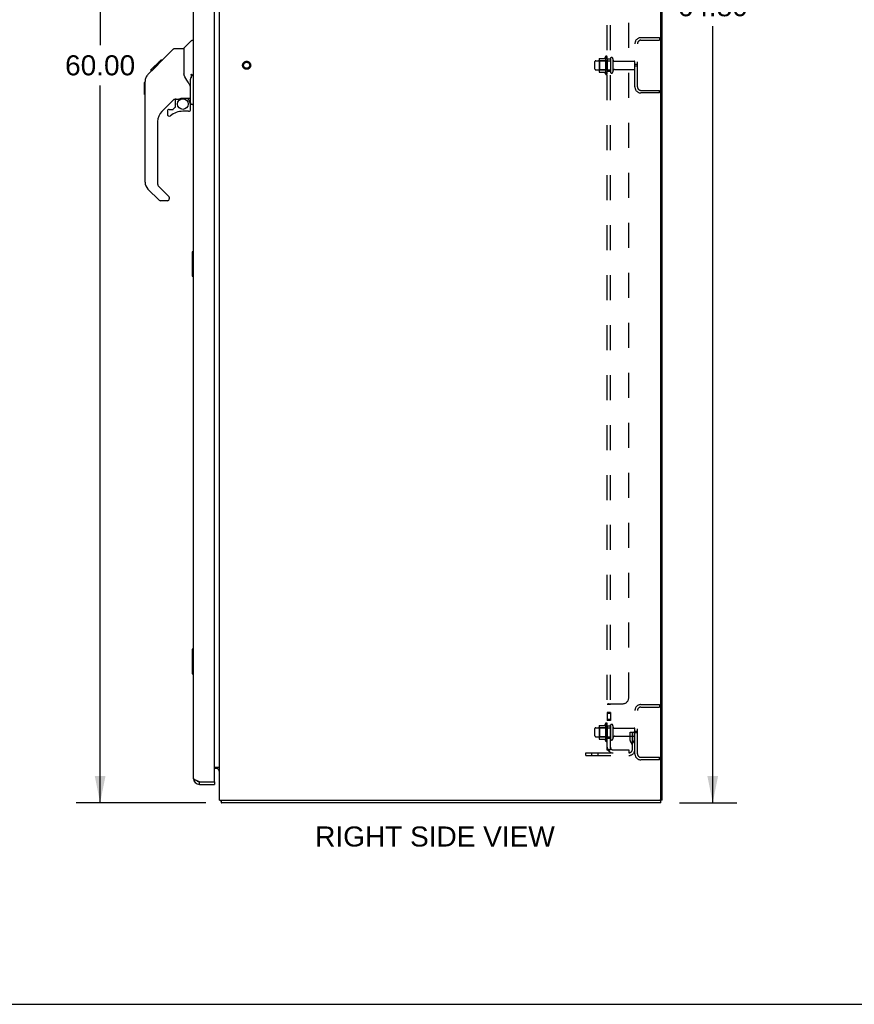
# Model space of a CAD drawing. Header units: inches. Extents: x 0 to 185, y 0 to 120.
# Tile 98 of 102: x 92 to 126, y 0 to 40. Entities that reach past the tile are written whole.
import ezdxf

# ---------------------------------------------------------------- set-up
doc = ezdxf.new("R2010")
doc.units = ezdxf.units.IN
doc.header["$LTSCALE"] = 10.163043
doc.header["$MEASUREMENT"] = 0
doc.linetypes.add('HIDDEN', pattern=[0.2, 0.1, -0.1])
doc.layers.get('0').update_dxf_attribs({"linetype": 'CONTINUOUS'})
for name, color, linetype in [('02___PRT_ALL_AXES', 7, 'CONTINUOUS'), ('DEFAULT_2', 8, 'HIDDEN'), ('DIMENSIONS', 7, 'CONTINUOUS')]:
    doc.layers.add(name, color=color, linetype=linetype)
doc.styles.get("Standard").update_dxf_attribs({"font": 'arial.ttf'})
doc.dimstyles.new('DIMSTYLE_1', dxfattribs={"dimtxt": 0.815217, "dimasz": 1.086957, "dimexe": 0.09, "dimexo": 0.07, "dimgap": 0.0375, "dimtad": 0, "dimtih": 1, "dimtoh": 1, "dimzin": 4, "dimdsep": 46, "dimtxsty": 'Standard', "dimblk": '_FILLED', "dimblk1": '_FILLED', "dimblk2": '_FILLED', "dimcen": 0.09, "dimazin": 1, "dimtfac": 1, "dimtofl": 0, "dimtmove": 0, "dimatfit": 3, "dimldrblk": '_FILLED', "dimfxl": 0, "dimtolj": 1, "dimtzin": 4, "dimarcsym": 0})

# ---------------------------------------------------------------- blocks, each defined once
blk = doc.blocks.new('_FILLED')
at = {"color": 0, "linetype": 'ByBlock'}
blk.add_solid([(0, 0), (-1, 0.2), (-1, -0.2)], dxfattribs=at)
blk = doc.blocks.new('*D5')
at = {"layer": 'DIMENSIONS', "color": 2, "linetype": 'Continuous'}
for p, q in [((118.575, 72.997), (120.959, 72.997)), ((119.981, 72.997), (119.981, 41.41)), ((119.981, 8.193), (119.981, 39.78)), ((118.629, 8.193), (120.959, 8.193))]:
    blk.add_line(p, q, dxfattribs=at)
at = {"layer": 'DIMENSIONS', "color": 2, "linetype": 'Continuous', "xscale": 1.0869565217, "yscale": 1.0869565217, "zscale": 1.0869565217}
for p, rotation in [((119.981, 72.997), 90), ((119.981, 8.193), 270)]:
    blk.add_blockref('_FILLED', p, dxfattribs=dict(at, rotation=rotation))
at = {"layer": 'DIMENSIONS', "color": 2, "linetype": 'Continuous', "insert": (119.981, 41.003), "char_height": 0.8152, "width": 2.84872, "attachment_point": 2, "line_spacing_factor": 0.9}
blk.add_mtext('64.80', dxfattribs=at)
blk = doc.blocks.new('*D6')
at = {"layer": 'DIMENSIONS', "color": 2, "linetype": 'Continuous'}
for p, q in [((99.216, 68.193), (94.088, 68.193)), ((95.066, 68.193), (95.066, 39.008)), ((95.066, 8.193), (95.066, 37.378)), ((99.366, 8.193), (94.088, 8.193))]:
    blk.add_line(p, q, dxfattribs=at)
at = {"layer": 'DIMENSIONS', "color": 2, "linetype": 'Continuous', "xscale": 1.0869565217, "yscale": 1.0869565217, "zscale": 1.0869565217}
for p, rotation in [((95.066, 68.193), 90), ((95.066, 8.193), 270)]:
    blk.add_blockref('_FILLED', p, dxfattribs=dict(at, rotation=rotation))
at = {"layer": 'DIMENSIONS', "color": 2, "linetype": 'Continuous', "insert": (95.066, 38.6), "char_height": 0.8152, "width": 2.84872, "attachment_point": 2, "line_spacing_factor": 0.9}
blk.add_mtext('60.00', dxfattribs=at)

msp = doc.modelspace()

# ---------------------------------------------------------------- linework, layer by layer
at = {"color": 3, "linetype": 'Continuous'}
for p, q in [((117.92, 8.297), (117.92, 72.89)), ((117.868, 8.359), (117.868, 72.863)), ((99.92, 8.297), (99.92, 68.123)), ((99.716, 9.067), (99.716, 67.319)), ((98.862, 9.189), (98.862, 67.196)), ((99.716, 9.641), (99.92, 9.641)), ((99.022, 9.079), (99.014, 9.082)), ((99.033, 9.075), (99.022, 9.079)), ((99.045, 9.071), (99.033, 9.075)), ((99.056, 9.066), (99.045, 9.071)), ((99.068, 9.062), (99.056, 9.066)), ((99.085, 9.056), (99.068, 9.062)), ((99.108, 9.047), (99.085, 9.056)), ((99.108, 9.047), (99.696, 9.047)), ((99.108, 8.943), (99.716, 8.943)), ((99.92, 8.297), (117.867, 8.297))]:
    msp.add_line(p, q, dxfattribs=at)
at = {"color": 7, "linetype": 'Continuous'}
for p, q in [((97.427, 38.235), (98.051, 38.859)), ((98.107, 38.882), (98.468, 38.882)), ((98.468, 38.882), (98.468, 37.778)), ((98.474, 38.888), (98.772, 39.185)), ((98.862, 39.197), (98.799, 39.197)), ((97.008, 37.815), (97.287, 38.094)), ((97.114, 37.989), (97.528, 38.402)), ((97.267, 38.074), (97.2, 38.074)), ((97.286, 38.094), (97.42, 38.227)), ((97.353, 38.16), (97.286, 38.16)), ((97.435, 38.243), (97.368, 38.243)), ((97.427, 38.235), (97.391, 38.199)), ((97.512, 38.319), (97.445, 38.319)), ((97.528, 38.402), (97.529, 38.403)), ((97.595, 38.402), (97.528, 38.402)), ((97.529, 38.403), (97.595, 38.403)), ((97.53, 38.404), (97.597, 38.404)), ((96.91, 37.65), (96.9, 37.609)), ((96.924, 37.689), (96.91, 37.65)), ((97.008, 37.815), (96.988, 37.793)), ((97.114, 37.989), (97.181, 37.989)), ((97.118, 37.992), (97.184, 37.992)), ((97.185, 37.993), (97.119, 37.993)), ((98.487, 37.786), (98.468, 37.84)), ((98.516, 37.721), (98.487, 37.786)), ((98.772, 37.822), (98.772, 37.683)), ((96.874, 37.487), (96.893, 37.506)), ((96.874, 37.01), (96.874, 37.487)), ((96.895, 37.568), (96.893, 37.538)), ((96.893, 33.435), (96.893, 37.538)), ((96.9, 37.609), (96.895, 37.568)), ((98.744, 36.664), (98.744, 37.559)), ((96.874, 37.01), (96.893, 36.991)), ((98.429, 36.856), (98.724, 36.856)), ((98.606, 36.856), (98.686, 36.777)), ((98.08, 36.82), (97.578, 36.319)), ((98.039, 36.403), (98.11, 36.475)), ((98.114, 36.81), (98.114, 36.483)), ((98.156, 36.815), (98.244, 36.815)), ((98.678, 36.769), (98.672, 36.763)), ((98.724, 36.637), (98.744, 36.637)), ((98.744, 36.4), (98.744, 36.637)), ((98.862, 36.593), (98.815, 36.593)), ((97.799, 36.321), (97.799, 36.202)), ((97.878, 36.4), (98.03, 36.4)), ((98.665, 36.321), (98.429, 36.321)), ((97.405, 35.901), (97.405, 33.349)), ((97.428, 33.294), (97.864, 32.858)), ((97.461, 32.704), (97.009, 33.156)), ((97.799, 32.681), (97.517, 32.681)), ((97.878, 32.825), (97.878, 32.76)), ((98.802, 30.595), (98.802, 29.625)), ((98.862, 30.61), (98.817, 30.61)), ((98.849, 30.51), (98.849, 29.71)), ((98.817, 29.61), (98.862, 29.61)), ((98.802, 14.428), (98.802, 13.458)), ((98.862, 14.443), (98.817, 14.443)), ((98.849, 14.343), (98.849, 13.543)), ((98.817, 13.443), (98.862, 13.443)), ((99.777, 9.589), (99.716, 9.589)), ((99.913, 9.554), (99.915, 9.556)), ((99.108, 8.943), (99.108, 9.047)), ((99.696, 9.047), (99.716, 9.047)), ((99.716, 9.047), (99.716, 8.943)), ((99.971, 8.29), (99.98, 8.297)), ((99.997, 8.193), (99.997, 8.297)), ((117.868, 8.193), (99.997, 8.193)), ((117.92, 8.297), (117.867, 8.297)), ((117.868, 8.193), (117.868, 8.297)), ((0, 0), (184.783, 0))]:
    msp.add_line(p, q, dxfattribs=at)
for points in [[(98.051, 38.859), (98.059, 38.866), (98.068, 38.871), (98.077, 38.876), (98.087, 38.879), (98.097, 38.881), (98.107, 38.882)], [(97.307, 38.114), (97.293, 38.1), (97.287, 38.094)], [(97.391, 38.199), (97.37, 38.177), (97.348, 38.155), (97.307, 38.114)], [(96.963, 37.761), (96.941, 37.726), (96.924, 37.689)], [(97.008, 37.815), (96.988, 37.794), (96.963, 37.761)], [(98.691, 37.432), (98.64, 37.505), (98.591, 37.583), (98.55, 37.654), (98.516, 37.721)], [(98.744, 37.559), (98.744, 37.565), (98.744, 37.571), (98.744, 37.577), (98.744, 37.583), (98.744, 37.588), (98.745, 37.593), (98.745, 37.598), (98.745, 37.603), (98.746, 37.607), (98.746, 37.611), (98.746, 37.615), (98.747, 37.619), (98.747, 37.623), (98.747, 37.627), (98.748, 37.63), (98.748, 37.633), (98.748, 37.636), (98.749, 37.639), (98.749, 37.642), (98.75, 37.645), (98.75, 37.648), (98.75, 37.65), (98.751, 37.653), (98.751, 37.655), (98.751, 37.658), (98.752, 37.66), (98.752, 37.662), (98.752, 37.665), (98.753, 37.667), (98.753, 37.669), (98.754, 37.671), (98.754, 37.673), (98.754, 37.675), (98.755, 37.677), (98.755, 37.678), (98.756, 37.68), (98.756, 37.682), (98.756, 37.683), (98.757, 37.685), (98.757, 37.686), (98.758, 37.687), (98.758, 37.689), (98.758, 37.69), (98.759, 37.691), (98.759, 37.692), (98.76, 37.693), (98.76, 37.694), (98.761, 37.695), (98.761, 37.696), (98.762, 37.696), (98.762, 37.697), (98.763, 37.697), (98.763, 37.697), (98.764, 37.697), (98.765, 37.697), (98.766, 37.696), (98.766, 37.695), (98.767, 37.694), (98.768, 37.693), (98.768, 37.692), (98.769, 37.691), (98.769, 37.689), (98.77, 37.688), (98.771, 37.686), (98.771, 37.685), (98.772, 37.683)], [(98.772, 37.822), (98.772, 37.824), (98.773, 37.825), (98.774, 37.827), (98.775, 37.828), (98.777, 37.828), (98.778, 37.829), (98.779, 37.829), (98.781, 37.829), (98.783, 37.828), (98.784, 37.827), (98.786, 37.826), (98.787, 37.824), (98.789, 37.822), (98.79, 37.82), (98.792, 37.818), (98.793, 37.815), (98.794, 37.813), (98.795, 37.81), (98.796, 37.808), (98.797, 37.805), (98.798, 37.802), (98.799, 37.798)], [(98.799, 37.798), (98.803, 37.786), (98.807, 37.773), (98.811, 37.759), (98.815, 37.746)], [(98.744, 37.261), (98.743, 37.285), (98.738, 37.319), (98.729, 37.353), (98.717, 37.385), (98.702, 37.414), (98.691, 37.432)], [(98.244, 36.815), (98.245, 36.815), (98.253, 36.816), (98.261, 36.818), (98.271, 36.821), (98.283, 36.825), (98.296, 36.83), (98.311, 36.835), (98.328, 36.84), (98.345, 36.845), (98.364, 36.85), (98.383, 36.853), (98.402, 36.855), (98.42, 36.856), (98.429, 36.856)], [(98.724, 36.637), (98.723, 36.651), (98.722, 36.665), (98.719, 36.679), (98.715, 36.692), (98.71, 36.705), (98.704, 36.718), (98.698, 36.73), (98.69, 36.741), (98.681, 36.752), (98.672, 36.763)], [(98.686, 36.777), (98.686, 36.776), (98.685, 36.776), (98.685, 36.775), (98.683, 36.774), (98.682, 36.773), (98.678, 36.769)], [(98.847, 30.546), (98.847, 30.54), (98.848, 30.534), (98.848, 30.528), (98.848, 30.522), (98.849, 30.516), (98.849, 30.51)], [(98.849, 29.71), (98.849, 29.703), (98.848, 29.697), (98.848, 29.691), (98.848, 29.685), (98.847, 29.679), (98.847, 29.673)], [(98.847, 14.379), (98.847, 14.373), (98.848, 14.368), (98.848, 14.362), (98.848, 14.355), (98.849, 14.349), (98.849, 14.343)], [(98.849, 13.543), (98.849, 13.537), (98.848, 13.53), (98.848, 13.524), (98.848, 13.518), (98.847, 13.512), (98.847, 13.507)], [(99.891, 9.533), (99.891, 9.533), (99.891, 9.533), (99.891, 9.534), (99.891, 9.535), (99.892, 9.535), (99.893, 9.536), (99.894, 9.537), (99.895, 9.539), (99.897, 9.54), (99.898, 9.541), (99.9, 9.543), (99.902, 9.544), (99.904, 9.546), (99.906, 9.547), (99.908, 9.549)], [(99.908, 9.549), (99.91, 9.551), (99.912, 9.553), (99.913, 9.554)], [(99.915, 9.556), (99.916, 9.558), (99.917, 9.56), (99.918, 9.561), (99.919, 9.563), (99.92, 9.564), (99.92, 9.565), (99.92, 9.566)], [(99.971, 8.29), (99.972, 8.288), (99.974, 8.285), (99.975, 8.282), (99.977, 8.278), (99.978, 8.274), (99.979, 8.269), (99.98, 8.264), (99.981, 8.259), (99.982, 8.254), (99.983, 8.249), (99.983, 8.244), (99.984, 8.239)], [(99.984, 8.239), (99.985, 8.229), (99.985, 8.224), (99.986, 8.219), (99.986, 8.214), (99.987, 8.211), (99.987, 8.207), (99.988, 8.204), (99.989, 8.201), (99.99, 8.199), (99.991, 8.197), (99.992, 8.195), (99.993, 8.194), (99.994, 8.193), (99.996, 8.193), (99.997, 8.193)]]:
    msp.add_lwpolyline(points, dxfattribs=at)
at = {"color": 3, "linetype": 'Continuous'}
msp.add_lwpolyline([(99.014, 9.082), (99.006, 9.086), (99.001, 9.088), (98.995, 9.09), (98.99, 9.092), (98.985, 9.094), (98.98, 9.097), (98.975, 9.099), (98.97, 9.101), (98.965, 9.103), (98.961, 9.105), (98.956, 9.107), (98.951, 9.11), (98.947, 9.112), (98.943, 9.114), (98.938, 9.116), (98.934, 9.118), (98.93, 9.12), (98.926, 9.122), (98.922, 9.125), (98.918, 9.127), (98.915, 9.129), (98.911, 9.131), (98.908, 9.133), (98.904, 9.135), (98.901, 9.138), (98.898, 9.14), (98.895, 9.142), (98.892, 9.144), (98.889, 9.146), (98.887, 9.148), (98.884, 9.151), (98.882, 9.153), (98.88, 9.155), (98.877, 9.157), (98.875, 9.159), (98.874, 9.161), (98.872, 9.164), (98.87, 9.166), (98.869, 9.168), (98.868, 9.17), (98.866, 9.172), (98.865, 9.174), (98.864, 9.176), (98.864, 9.179), (98.863, 9.181), (98.863, 9.183), (98.862, 9.185), (98.862, 9.187), (98.862, 9.189)], dxfattribs=at)
at = {"color": 7, "linetype": 'Continuous'}
msp.add_circle((98.429, 36.616), 0.217, dxfattribs=at)
for centre, radius, start, end in [((98.488, 38.874), 0.0197, 135, 180), ((98.799, 39.157), 0.0394, 90, 135), ((97.326, 37.521), 0.433, 137.2727, 137.7614), ((98.724, 36.876), 0.0197, 270, 360), ((98.156, 36.618), 0.197, 90, 135), ((98.102, 36.483), 0.0118, 315, 360), ((98.547, 36.637), 0.197, 0, 45), ((98.815, 36.664), 0.0709, 180, 270), ((97.996, 35.901), 0.591, 135, 180), ((97.878, 36.321), 0.0787, 90, 180), ((97.878, 36.202), 0.0787, 180, 309.5212), ((98.429, 35.534), 0.787, 90, 129.5212), ((98.03, 36.412), 0.0118, 270, 315), ((98.665, 36.4), 0.0787, 270, 360), ((97.287, 33.435), 0.394, 180, 225), ((97.484, 33.349), 0.0787, 180, 225), ((97.83, 32.825), 0.0472, 0, 45), ((97.517, 32.76), 0.0787, 225, 270), ((97.799, 32.76), 0.0787, 270, 360), ((98.817, 30.595), 0.015, 90, 180), ((98.847, 30.595), 0.015, 0, 90), ((98.817, 29.625), 0.015, 180, 270), ((98.847, 29.625), 0.015, 270, 360), ((98.817, 14.428), 0.015, 90, 180), ((98.847, 14.428), 0.015, 0, 90), ((98.817, 13.458), 0.015, 180, 270), ((98.847, 13.458), 0.015, 270, 360), ((99.777, 9.446), 0.142, 0, 90), ((99.108, 9.189), 0.142, 228.633, 270), ((99.026, 9.333), 0.26, 270, 272.6339), ((100.166, 8.439), 0.246, 215.3305, 217.3941)]:
    msp.add_arc(centre, radius, start, end, dxfattribs=at)
at = {"color": 3, "linetype": 'Continuous'}
for centre, radius, start, end in [((99.108, 9.189), 0.246, 180, 270), ((99.696, 9.067), 0.02, 270, 360), ((117.805, 8.359), 0.0625, 270, 360)]:
    msp.add_arc(centre, radius, start, end, dxfattribs=at)
at = {"layer": '02___PRT_ALL_AXES', "color": 8, "linetype": 'HIDDEN'}
for p, q in [((115.621, 38.549), (115.621, 37.837)), ((115.691, 38.443), (115.691, 38.527)), ((115.221, 38.376), (115.816, 38.376)), ((115.816, 38.443), (115.691, 38.443)), ((115.691, 38.443), (115.691, 37.943)), ((115.816, 38.443), (115.816, 37.943)), ((115.984, 38.359), (116.786, 38.359)), ((115.221, 38.01), (115.816, 38.01)), ((115.816, 37.943), (115.691, 37.943)), ((115.691, 37.859), (115.691, 37.943)), ((115.984, 38.027), (116.786, 38.027)), ((115.816, 11.864), (115.691, 11.864)), ((115.691, 11.864), (115.691, 11.546)), ((115.816, 11.827), (115.691, 11.827)), ((115.816, 11.864), (115.816, 11.546)), ((115.221, 11.251), (115.816, 11.251)), ((115.621, 11.424), (115.621, 10.712)), ((115.816, 11.583), (115.691, 11.583)), ((115.816, 11.546), (115.691, 11.546)), ((115.691, 11.318), (115.691, 11.402)), ((115.816, 11.318), (115.691, 11.318)), ((115.691, 11.318), (115.691, 10.818)), ((115.816, 11.318), (115.816, 10.818)), ((115.984, 11.234), (116.786, 11.234)), ((115.221, 10.885), (115.816, 10.885)), ((115.816, 10.818), (115.691, 10.818)), ((115.691, 10.734), (115.691, 10.818)), ((115.984, 10.902), (116.786, 10.902))]:
    msp.add_line(p, q, dxfattribs=at)
msp.add_circle((101.024, 38.193), 0.124, dxfattribs=at)
for centre, radius, start, end in [((116.221, 38.193), 0.698, 149.3369, 156.0321), ((115.653, 38.527), 0.0384, 0, 145.5503), ((116.221, 38.193), 0.698, 203.9679, 210.6631), ((115.653, 37.859), 0.0384, 214.4497, 360), ((116.221, 11.068), 0.698, 149.3369, 156.0321), ((115.653, 11.402), 0.0384, 0, 145.5503), ((116.221, 11.068), 0.698, 203.9679, 210.6631), ((115.653, 10.734), 0.0384, 214.4497, 360)]:
    msp.add_arc(centre, radius, start, end, dxfattribs=at)
at = {"layer": 'DEFAULT_2', "color": 8, "linetype": 'HIDDEN'}
for p, q in [((115.691, 10.349), (115.691, 66.037)), ((115.816, 10.349), (115.816, 66.037)), ((116.566, 12.474), (116.566, 63.912)), ((117.062, 39.318), (117.816, 39.318)), ((117.816, 39.318), (117.816, 39.214)), ((116.816, 37.314), (116.816, 39.071)), ((116.92, 37.314), (116.92, 39.071)), ((117.062, 39.214), (117.816, 39.214)), ((115.355, 38.449), (115.355, 37.937)), ((115.365, 38.47), (115.593, 38.47)), ((115.922, 38.457), (115.922, 37.928)), ((115.191, 38.04), (115.191, 38.346)), ((115.375, 38.376), (115.355, 38.396)), ((115.671, 38.376), (115.375, 38.376)), ((115.375, 38.376), (115.375, 38.009)), ((115.671, 38.376), (115.691, 38.396)), ((115.671, 38.376), (115.671, 38.009)), ((116.92, 38.224), (116.816, 38.224)), ((116.92, 38.162), (116.816, 38.162)), ((115.375, 38.009), (115.355, 37.989)), ((115.365, 37.915), (115.593, 37.915)), ((115.671, 38.009), (115.375, 38.009)), ((115.671, 38.009), (115.691, 37.989)), ((117.062, 37.172), (117.816, 37.172)), ((117.816, 37.068), (117.062, 37.068)), ((117.816, 37.068), (117.816, 37.172)), ((115.816, 12.189), (115.691, 12.189)), ((115.694, 12.197), (115.693, 12.195)), ((115.745, 12.224), (116.316, 12.224)), ((115.84, 12.213), (115.838, 12.211)), ((117.062, 12.193), (117.816, 12.193)), ((117.062, 12.089), (117.816, 12.089)), ((117.816, 12.193), (117.816, 12.089)), ((116.816, 10.189), (116.816, 11.946)), ((116.92, 10.189), (116.92, 11.946)), ((115.191, 10.915), (115.191, 11.221)), ((115.355, 11.324), (115.355, 10.812)), ((115.375, 11.251), (115.355, 11.271)), ((115.365, 11.345), (115.593, 11.345)), ((115.671, 11.251), (115.375, 11.251)), ((115.375, 11.251), (115.375, 10.884)), ((115.671, 11.251), (115.691, 11.271)), ((115.671, 11.251), (115.671, 10.884)), ((115.922, 11.332), (115.922, 10.803)), ((115.375, 10.884), (115.355, 10.864)), ((115.671, 10.884), (115.375, 10.884)), ((115.671, 10.884), (115.691, 10.864)), ((116.622, 11.068), (116.712, 11.068)), ((116.622, 10.727), (116.622, 11.068)), ((116.726, 10.893), (116.622, 10.893)), ((116.712, 11.068), (116.816, 11.068)), ((116.712, 10.367), (116.712, 11.068)), ((116.726, 10.727), (116.726, 11.068)), ((116.816, 11.068), (116.777, 11.068)), ((116.92, 11.099), (116.816, 11.099)), ((116.92, 11.037), (116.816, 11.037)), ((115.365, 10.79), (115.593, 10.79)), ((116.643, 10.661), (116.692, 10.593)), ((116.728, 10.722), (116.777, 10.654)), ((114.816, 10.224), (116.569, 10.224)), ((114.816, 10.12), (114.816, 10.224)), ((114.816, 10.12), (116.569, 10.12)), ((115.063, 10.12), (115.063, 10.224)), ((115.319, 10.12), (115.319, 10.224)), ((115.816, 10.349), (115.691, 10.349)), ((115.745, 10.311), (115.841, 10.39)), ((115.928, 10.349), (116.566, 10.349)), ((116.566, 10.349), (116.566, 10.224)), ((117.062, 10.047), (117.816, 10.047)), ((117.816, 9.943), (117.816, 10.047)), ((117.816, 9.943), (117.062, 9.943))]:
    msp.add_line(p, q, dxfattribs=at)
for points in [[(115.71, 12.207), (115.707, 12.206), (115.704, 12.204), (115.701, 12.202), (115.698, 12.201), (115.696, 12.199), (115.694, 12.197), (115.693, 12.195), (115.692, 12.193), (115.691, 12.192), (115.691, 12.19), (115.691, 12.189)], [(115.691, 12.192), (115.691, 12.19), (115.691, 12.189)], [(115.704, 12.204), (115.701, 12.202), (115.698, 12.201)], [(115.717, 12.21), (115.713, 12.209), (115.71, 12.207)], [(115.745, 12.224), (115.743, 12.223), (115.74, 12.221), (115.738, 12.219), (115.735, 12.218), (115.731, 12.216), (115.728, 12.215), (115.724, 12.213), (115.717, 12.21)], [(115.745, 12.224), (115.743, 12.223), (115.74, 12.221)], [(115.83, 12.204), (115.826, 12.202), (115.825, 12.2), (115.823, 12.199), (115.821, 12.198), (115.819, 12.196), (115.818, 12.195), (115.817, 12.193), (115.816, 12.192), (115.816, 12.19), (115.816, 12.189)], [(115.825, 12.2), (115.823, 12.199), (115.821, 12.198), (115.819, 12.196), (115.818, 12.195), (115.817, 12.193), (115.816, 12.192), (115.816, 12.19), (115.816, 12.189)], [(115.841, 12.224), (115.842, 12.222), (115.842, 12.221), (115.842, 12.219), (115.842, 12.217), (115.841, 12.216), (115.84, 12.214), (115.84, 12.213), (115.838, 12.211), (115.837, 12.21), (115.836, 12.208), (115.834, 12.207), (115.832, 12.206), (115.83, 12.204)], [(115.837, 12.21), (115.836, 12.208), (115.834, 12.207), (115.832, 12.206)], [(115.842, 12.217), (115.841, 12.216), (115.84, 12.214)], [(115.841, 12.224), (115.842, 12.222), (115.842, 12.221), (115.842, 12.219)], [(115.721, 10.326), (115.713, 10.329), (115.71, 10.33), (115.707, 10.332), (115.704, 10.334), (115.701, 10.335), (115.698, 10.337), (115.696, 10.339), (115.694, 10.341), (115.693, 10.343), (115.692, 10.344), (115.691, 10.346), (115.691, 10.348), (115.691, 10.349)], [(115.745, 10.311), (115.743, 10.313), (115.74, 10.315), (115.738, 10.317), (115.735, 10.319), (115.731, 10.321), (115.728, 10.323), (115.724, 10.324), (115.721, 10.326)], [(115.82, 10.372), (115.82, 10.372), (115.82, 10.372), (115.82, 10.372), (115.819, 10.372), (115.819, 10.372), (115.819, 10.371), (115.818, 10.371), (115.818, 10.371), (115.817, 10.37), (115.817, 10.37), (115.816, 10.37), (115.816, 10.37), (115.815, 10.369), (115.814, 10.369), (115.814, 10.369), (115.813, 10.368), (115.812, 10.368), (115.812, 10.368), (115.811, 10.367), (115.811, 10.367), (115.81, 10.367), (115.809, 10.366), (115.808, 10.366), (115.808, 10.365), (115.807, 10.365), (115.806, 10.365), (115.806, 10.364), (115.805, 10.364), (115.804, 10.364), (115.803, 10.363), (115.802, 10.363), (115.802, 10.363), (115.801, 10.362), (115.8, 10.362), (115.799, 10.362), (115.798, 10.361), (115.798, 10.361), (115.797, 10.361), (115.796, 10.36), (115.795, 10.36), (115.794, 10.359), (115.793, 10.359), (115.792, 10.359), (115.791, 10.358), (115.79, 10.358), (115.789, 10.358), (115.788, 10.357), (115.787, 10.357), (115.786, 10.357), (115.785, 10.356), (115.784, 10.356), (115.783, 10.355), (115.782, 10.355), (115.781, 10.355), (115.78, 10.354), (115.779, 10.354), (115.778, 10.354), (115.776, 10.353), (115.775, 10.353), (115.774, 10.353), (115.773, 10.353), (115.772, 10.352), (115.771, 10.352), (115.77, 10.352), (115.769, 10.352), (115.768, 10.351), (115.767, 10.351), (115.767, 10.351), (115.766, 10.351), (115.765, 10.351), (115.764, 10.35), (115.763, 10.35), (115.762, 10.35), (115.761, 10.35), (115.76, 10.35), (115.759, 10.35), (115.759, 10.349), (115.758, 10.349), (115.757, 10.349), (115.757, 10.349), (115.757, 10.349), (115.756, 10.349)], [(115.756, 10.349), (115.756, 10.349), (115.756, 10.349), (115.756, 10.349), (115.756, 10.349), (115.756, 10.349), (115.757, 10.349), (115.757, 10.349), (115.758, 10.349), (115.758, 10.349), (115.759, 10.349), (115.759, 10.349)], [(115.834, 10.377), (115.83, 10.373), (115.828, 10.371), (115.826, 10.368), (115.825, 10.366), (115.823, 10.364), (115.821, 10.362), (115.819, 10.359), (115.818, 10.357), (115.817, 10.355), (115.816, 10.353), (115.816, 10.351), (115.816, 10.349)], [(115.816, 10.369), (115.817, 10.37), (115.817, 10.37), (115.818, 10.37), (115.818, 10.371), (115.818, 10.371), (115.819, 10.371), (115.819, 10.372), (115.819, 10.372), (115.82, 10.372), (115.82, 10.372), (115.82, 10.372), (115.82, 10.372)], [(115.841, 10.39), (115.842, 10.389), (115.842, 10.389), (115.842, 10.388), (115.842, 10.387), (115.841, 10.386), (115.84, 10.385), (115.84, 10.383), (115.838, 10.382), (115.837, 10.38), (115.836, 10.378), (115.834, 10.377)]]:
    msp.add_lwpolyline(points, dxfattribs=at)
for radius in [0.164, 0.124]:
    msp.add_circle((101.024, 38.193), radius, dxfattribs=at)
for centre, radius, start, end in [((117.062, 39.071), 0.246, 90, 180), ((117.062, 39.071), 0.142, 90, 180), ((115.365, 38.46), 0.01, 90, 174.8062), ((115.496, 38.449), 0.141, 174.7919, 180), ((115.574, 38.48), 0.01, 270, 336.0321), ((115.869, 38.457), 0.053, 0, 180), ((115.221, 38.346), 0.03, 90, 180), ((115.984, 38.421), 0.0625, 180, 270), ((116.786, 38.329), 0.03, 360, 90), ((116.786, 38.057), 0.03, 270, 0), ((115.221, 38.04), 0.03, 180, 270), ((115.496, 37.937), 0.141, 180, 185.2081), ((115.365, 37.925), 0.01, 185.1938, 270), ((115.574, 37.905), 0.01, 23.9679, 90), ((115.869, 37.928), 0.053, 180, 360), ((115.984, 37.964), 0.0625, 90, 180), ((117.062, 37.314), 0.246, 180, 270), ((117.062, 37.314), 0.142, 180, 270), ((116.316, 12.474), 0.25, 270, 360), ((117.062, 11.946), 0.246, 90, 180), ((117.062, 11.946), 0.142, 90, 180), ((115.221, 11.221), 0.03, 90, 180), ((115.365, 11.335), 0.01, 90, 174.8062), ((115.496, 11.324), 0.141, 174.7919, 180), ((115.574, 11.355), 0.01, 270, 336.0321), ((115.869, 11.332), 0.053, 0, 180), ((115.984, 11.296), 0.0625, 180, 270), ((116.786, 11.204), 0.03, 360, 90), ((115.221, 10.915), 0.03, 180, 270), ((115.984, 10.839), 0.0625, 90, 180), ((116.786, 10.932), 0.03, 270, 0), ((115.496, 10.812), 0.141, 180, 185.2081), ((115.365, 10.8), 0.01, 185.1938, 270), ((115.574, 10.78), 0.01, 23.9679, 90), ((115.928, 10.461), 0.237, 180, 270), ((115.869, 10.803), 0.053, 180, 360), ((115.928, 10.461), 0.112, 180, 270), ((116.736, 10.727), 0.114, 180, 215.7539), ((116.608, 10.532), 0.104, 0, 35.7539), ((116.736, 10.727), 0.01, 180, 215.7539), ((116.608, 10.532), 0.208, 0, 35.7539), ((116.569, 10.367), 0.246, 270, 360), ((116.569, 10.367), 0.142, 270, 360), ((117.062, 10.189), 0.246, 180, 270), ((117.062, 10.189), 0.142, 180, 270)]:
    msp.add_arc(centre, radius, start, end, dxfattribs=at)

# ---------------------------------------------------------------- texts
at = {"layer": 'DIMENSIONS', "color": 2, "linetype": 'Continuous', "insert": (108.683, 7.233), "char_height": 0.81522, "width": 9.722, "attachment_point": 2, "line_spacing_factor": 0.9}
msp.add_mtext('RIGHT SIDE VIEW', dxfattribs=at)

# ---------------------------------------------------------------- dimensions: what is measured, and where the dimension line sits
at = {"layer": 'DIMENSIONS', "color": 2, "linetype": 'Continuous'}
for base, p1, p2, angle, picture, middle in [((119.981, 72.997), (118.559, 8.193), (118.505, 72.997), 90, '*D5', (119.975, 40.591)), ((95.066, 8.193), (99.286, 68.193), (99.436, 8.193), 270, '*D6', (95.06, 38.188))]:
    dim = msp.add_linear_dim(base=base, p1=p1, p2=p2, angle=angle, dimstyle='DIMSTYLE_1', dxfattribs=at)
    dim.commit()
    dim.dimension.update_dxf_attribs({"geometry": picture, "text_midpoint": middle, "dimtype": 160})

doc.saveas('drawing.dxf')
